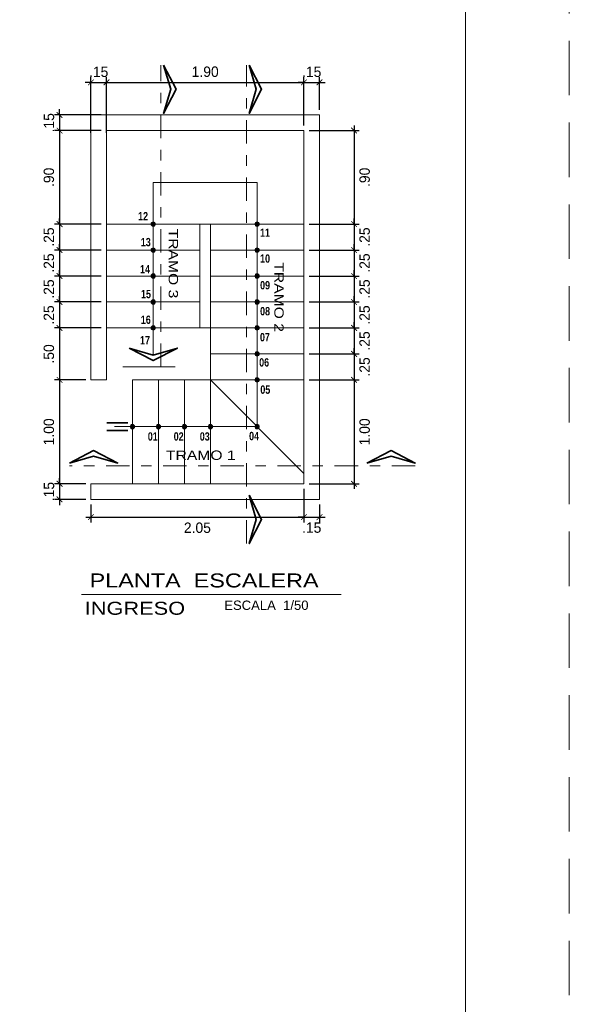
# Model space of a CAD drawing. Header units: metres. Extents: x -11 to 490, y -19 to 215.
# Tile 41 of 73: x 79.43 to 84.72, y 5.98 to 15.45. Entities that reach past the tile are written whole.
import ezdxf

# ---------------------------------------------------------------- set-up
doc = ezdxf.new("R2010")
doc.units = ezdxf.units.M
for name, pattern in [('DASHDOT', [1, 0.5, -0.25, 0, -0.25]), ('DASHED', [19.05, 12.7, -6.35]), ('HIDDEN', [0.375, 0.25, -0.125])]:
    doc.linetypes.add(name, pattern=pattern)
doc.layers.add('COTAS', color=9, linetype='Continuous', lineweight=13)
doc.layers.add('Pluma 0.2', color=252, linetype='Continuous', lineweight=20)
for name, color, linetype in [('LAYER8', 21, 'Continuous'), ('Muros', 4, 'Continuous'), ('VIGAS', 2, 'Continuous')]:
    doc.layers.add(name, color=color, linetype=linetype)
doc.layers.add('no se imprime', color=8, linetype='DASHED', plot=False)
doc.layers.add('PLUMA 0.8', color=7, linetype='Continuous', lineweight=80, true_color=0x2e2e2e)
doc.styles.add('AMBIENTES', font='swissel.ttf')
doc.styles.add('HELVL', font='helvl.shx')
doc.styles.add('joe1', font='impact.ttf')
doc.styles.add('TEXTOCENT', font='GOTHIC.TTF')
doc.dimstyles.new('PLANTA50', dxfattribs={"dimscale": 0.5, "dimtxt": 0.2, "dimasz": 0.15, "dimexe": 0.1, "dimexo": 0.1, "dimgap": 0.1, "dimtad": 2, "dimzin": 7, "dimdsep": 46, "dimtxsty": 'TEXTOCENT', "dimblk": 'ARCHTICK', "dimcen": 0.2, "dimdle": 0.1, "dimclrd": 8, "dimclre": 8, "dimclrt": 256, "dimaunit": 1, "dimadec": 0, "dimazin": 0, "dimtfac": 1, "dimtix": 1, "dimtmove": 2, "dimatfit": 3, "dimldrblk": 'ARCHTICK', "dimfxl": 1, "dimtolj": 1, "dimtzin": 0, "dimarcsym": 0})

# ---------------------------------------------------------------- blocks, each defined once
blk = doc.blocks.new('_ARCHTICK')
at = {"color": 0, "linetype": 'ByBlock', "const_width": 0.15}
blk.add_lwpolyline([(-0.5, -0.5), (0.5, 0.5)], dxfattribs=at)
blk = doc.blocks.new('*D203')
at = {"layer": 'COTAS', "color": 8, "linetype": 'Continuous', "lineweight": -2, "transparency": 16777216}
for p, q in [((80.1175, 14.3622), (80.1175, 14.8991)), ((80.2675, 14.3622), (80.2675, 14.8991)), ((80.1175, 14.8491), (80.0625, 14.8491)), ((80.1175, 14.8491), (80.2675, 14.8491)), ((80.2675, 14.8491), (80.3225, 14.8491))]:
    blk.add_line(p, q, dxfattribs=at)
at = {"layer": 'Defpoints', "color": 0, "linetype": 'Continuous', "lineweight": 5, "transparency": 16777216}
for p in [(80.2675, 14.8491), (80.1175, 14.3122), (80.2675, 14.3122)]:
    blk.add_point(p, dxfattribs=at)
at = {"layer": 'COTAS', "color": 8, "linetype": 'Continuous', "lineweight": -2, "transparency": 16777216, "xscale": 0.055, "yscale": 0.055, "zscale": 0.055}
blk.add_blockref('_ARCHTICK', (80.1175, 14.8491), dxfattribs=at)
at = {"layer": 'COTAS', "color": 8, "linetype": 'Continuous', "lineweight": -2, "transparency": 16777216, "xscale": 0.055, "yscale": 0.055, "zscale": 0.055, "rotation": 180}
blk.add_blockref('_ARCHTICK', (80.2675, 14.8491), dxfattribs=at)
at = {"layer": 'COTAS', "linetype": 'Continuous', "lineweight": 5, "transparency": 16777216, "insert": (80.1925, 14.9503), "char_height": 0.1, "attachment_point": 5, "style": 'TEXTOCENT'}
blk.add_mtext('\\A1;.15', dxfattribs=at)
blk = doc.blocks.new('*D204')
at = {"layer": 'COTAS', "color": 8, "linetype": 'Continuous', "lineweight": -2, "transparency": 16777216}
for p, q in [((80.2675, 14.3622), (80.2675, 14.8991)), ((82.1675, 14.4355), (82.1675, 14.8991)), ((80.2175, 14.8491), (82.2175, 14.8491))]:
    blk.add_line(p, q, dxfattribs=at)
at = {"layer": 'Defpoints', "color": 0, "linetype": 'Continuous', "lineweight": 5, "transparency": 16777216}
for p in [(82.1675, 14.8491), (80.2675, 14.3122), (82.1675, 14.3855)]:
    blk.add_point(p, dxfattribs=at)
at = {"layer": 'COTAS', "color": 8, "linetype": 'Continuous', "lineweight": -2, "transparency": 16777216, "xscale": 0.055, "yscale": 0.055, "zscale": 0.055, "rotation": 180}
blk.add_blockref('_ARCHTICK', (80.2675, 14.8491), dxfattribs=at)
at = {"layer": 'COTAS', "color": 8, "linetype": 'Continuous', "lineweight": -2, "transparency": 16777216, "xscale": 0.055, "yscale": 0.055, "zscale": 0.055}
blk.add_blockref('_ARCHTICK', (82.1675, 14.8491), dxfattribs=at)
at = {"layer": 'COTAS', "linetype": 'Continuous', "lineweight": 5, "transparency": 16777216, "insert": (81.2175, 14.9516), "char_height": 0.1, "attachment_point": 5, "style": 'TEXTOCENT'}
blk.add_mtext('\\A1;1.90', dxfattribs=at)
blk = doc.blocks.new('*D205')
at = {"layer": 'COTAS', "color": 8, "linetype": 'Continuous', "lineweight": -2, "transparency": 16777216}
for p, q in [((82.1675, 14.4355), (82.1675, 14.8991)), ((82.3175, 14.5855), (82.3175, 14.8991)), ((82.1675, 14.8491), (82.1125, 14.8491)), ((82.1675, 14.8491), (82.3175, 14.8491)), ((82.3175, 14.8491), (82.3725, 14.8491))]:
    blk.add_line(p, q, dxfattribs=at)
at = {"layer": 'Defpoints', "color": 0, "linetype": 'Continuous', "lineweight": 5, "transparency": 16777216}
for p in [(82.3175, 14.8491), (82.3175, 14.5355), (82.1675, 14.3855)]:
    blk.add_point(p, dxfattribs=at)
at = {"layer": 'COTAS', "color": 8, "linetype": 'Continuous', "lineweight": -2, "transparency": 16777216, "xscale": 0.055, "yscale": 0.055, "zscale": 0.055}
blk.add_blockref('_ARCHTICK', (82.1675, 14.8491), dxfattribs=at)
at = {"layer": 'COTAS', "color": 8, "linetype": 'Continuous', "lineweight": -2, "transparency": 16777216, "xscale": 0.055, "yscale": 0.055, "zscale": 0.055, "rotation": 180}
blk.add_blockref('_ARCHTICK', (82.3175, 14.8491), dxfattribs=at)
at = {"layer": 'COTAS', "linetype": 'Continuous', "lineweight": 5, "transparency": 16777216, "insert": (82.2425, 14.9503), "char_height": 0.1, "attachment_point": 5, "style": 'TEXTOCENT'}
blk.add_mtext('\\A1;.15', dxfattribs=at)
blk = doc.blocks.new('*D206')
at = {"layer": 'COTAS', "color": 8, "linetype": 'Continuous', "lineweight": -2, "transparency": 16777216}
for p, q in [((82.1675, 10.9355), (82.1675, 10.6146)), ((80.1175, 10.7855), (80.1175, 10.6146)), ((80.0675, 10.6646), (82.2175, 10.6646))]:
    blk.add_line(p, q, dxfattribs=at)
at = {"layer": 'Defpoints', "color": 0, "linetype": 'Continuous', "lineweight": 5, "transparency": 16777216}
for p in [(82.1675, 10.9855), (80.1175, 10.8355), (82.1675, 10.6646)]:
    blk.add_point(p, dxfattribs=at)
at = {"layer": 'COTAS', "color": 8, "linetype": 'Continuous', "lineweight": -2, "transparency": 16777216, "xscale": 0.055, "yscale": 0.055, "zscale": 0.055, "rotation": 180}
blk.add_blockref('_ARCHTICK', (80.1175, 10.6646), dxfattribs=at)
at = {"layer": 'COTAS', "color": 8, "linetype": 'Continuous', "lineweight": -2, "transparency": 16777216, "xscale": 0.055, "yscale": 0.055, "zscale": 0.055}
blk.add_blockref('_ARCHTICK', (82.1675, 10.6646), dxfattribs=at)
at = {"layer": 'COTAS', "linetype": 'Continuous', "lineweight": 5, "transparency": 16777216, "insert": (81.1425, 10.5621), "char_height": 0.1, "attachment_point": 5, "style": 'TEXTOCENT'}
blk.add_mtext('\\A1;2.05', dxfattribs=at)
blk = doc.blocks.new('*D207')
at = {"layer": 'COTAS', "color": 8, "linetype": 'Continuous', "lineweight": -2, "transparency": 16777216}
for p, q in [((82.1675, 10.9355), (82.1675, 10.6146)), ((82.3175, 10.7855), (82.3175, 10.6146)), ((82.1675, 10.6646), (82.1125, 10.6646)), ((82.1675, 10.6646), (82.3175, 10.6646)), ((82.3175, 10.6646), (82.3725, 10.6646))]:
    blk.add_line(p, q, dxfattribs=at)
at = {"layer": 'Defpoints', "color": 0, "linetype": 'Continuous', "lineweight": 5, "transparency": 16777216}
for p in [(82.1675, 10.9855), (82.3175, 10.8355), (82.3175, 10.6646)]:
    blk.add_point(p, dxfattribs=at)
at = {"layer": 'COTAS', "color": 8, "linetype": 'Continuous', "lineweight": -2, "transparency": 16777216, "xscale": 0.055, "yscale": 0.055, "zscale": 0.055}
blk.add_blockref('_ARCHTICK', (82.1675, 10.6646), dxfattribs=at)
at = {"layer": 'COTAS', "color": 8, "linetype": 'Continuous', "lineweight": -2, "transparency": 16777216, "xscale": 0.055, "yscale": 0.055, "zscale": 0.055, "rotation": 180}
blk.add_blockref('_ARCHTICK', (82.3175, 10.6646), dxfattribs=at)
at = {"layer": 'COTAS', "linetype": 'Continuous', "lineweight": 5, "transparency": 16777216, "insert": (82.2425, 10.5633), "char_height": 0.1, "attachment_point": 5, "style": 'TEXTOCENT'}
blk.add_mtext('\\A1;.15', dxfattribs=at)
blk = doc.blocks.new('*D208')
at = {"layer": 'COTAS', "color": 8, "linetype": 'Continuous', "lineweight": -2, "transparency": 16777216}
for p, q in [((82.6499, 14.4355), (82.6499, 13.4355)), ((82.2175, 14.3855), (82.6999, 14.3855)), ((82.2175, 13.4855), (82.6999, 13.4855))]:
    blk.add_line(p, q, dxfattribs=at)
at = {"layer": 'Defpoints', "color": 0, "linetype": 'Continuous', "lineweight": 5, "transparency": 16777216}
for p in [(82.1675, 14.3855), (82.1675, 13.4855), (82.6499, 13.4855)]:
    blk.add_point(p, dxfattribs=at)
at = {"layer": 'COTAS', "color": 8, "linetype": 'Continuous', "lineweight": -2, "transparency": 16777216, "xscale": 0.055, "yscale": 0.055, "zscale": 0.055}
for p, rotation in [((82.6499, 14.3855), 90), ((82.6499, 13.4855), 270)]:
    blk.add_blockref('_ARCHTICK', p, dxfattribs=dict(at, rotation=rotation))
at = {"layer": 'COTAS', "linetype": 'Continuous', "lineweight": 5, "transparency": 16777216, "insert": (82.7524, 13.9355), "char_height": 0.1, "attachment_point": 5, "rotation": 90, "style": 'TEXTOCENT'}
blk.add_mtext('\\A1;.90', dxfattribs=at)
blk = doc.blocks.new('*D209')
at = {"layer": 'COTAS', "color": 8, "linetype": 'Continuous', "lineweight": -2, "transparency": 16777216}
for p, q in [((82.2175, 13.4855), (82.6999, 13.4855)), ((82.6499, 13.4855), (82.6499, 13.5405)), ((82.6499, 13.4855), (82.6499, 13.2355)), ((82.2175, 13.2355), (82.6999, 13.2355)), ((82.6499, 13.2355), (82.6499, 13.1805))]:
    blk.add_line(p, q, dxfattribs=at)
at = {"layer": 'Defpoints', "color": 0, "linetype": 'Continuous', "lineweight": 5, "transparency": 16777216}
for p in [(82.1675, 13.4855), (82.1675, 13.2355), (82.6499, 13.2355)]:
    blk.add_point(p, dxfattribs=at)
at = {"layer": 'COTAS', "color": 8, "linetype": 'Continuous', "lineweight": -2, "transparency": 16777216, "xscale": 0.055, "yscale": 0.055, "zscale": 0.055}
for p, rotation in [((82.6499, 13.4855), 270), ((82.6499, 13.2355), 90)]:
    blk.add_blockref('_ARCHTICK', p, dxfattribs=dict(at, rotation=rotation))
at = {"layer": 'COTAS', "linetype": 'Continuous', "lineweight": 5, "transparency": 16777216, "insert": (82.7524, 13.3605), "char_height": 0.1, "attachment_point": 5, "rotation": 90, "style": 'TEXTOCENT'}
blk.add_mtext('\\A1;.25', dxfattribs=at)
blk = doc.blocks.new('*D210')
at = {"layer": 'COTAS', "color": 8, "linetype": 'Continuous', "lineweight": -2, "transparency": 16777216}
for p, q in [((82.6499, 13.2355), (82.6499, 13.2905)), ((82.2175, 13.2355), (82.6999, 13.2355)), ((82.6499, 13.2355), (82.6499, 12.9855)), ((82.2175, 12.9855), (82.6999, 12.9855)), ((82.6499, 12.9855), (82.6499, 12.9305))]:
    blk.add_line(p, q, dxfattribs=at)
at = {"layer": 'Defpoints', "color": 0, "linetype": 'Continuous', "lineweight": 5, "transparency": 16777216}
for p in [(82.1675, 13.2355), (82.1675, 12.9855), (82.6499, 12.9855)]:
    blk.add_point(p, dxfattribs=at)
at = {"layer": 'COTAS', "color": 8, "linetype": 'Continuous', "lineweight": -2, "transparency": 16777216, "xscale": 0.055, "yscale": 0.055, "zscale": 0.055}
for p, rotation in [((82.6499, 13.2355), 270), ((82.6499, 12.9855), 90)]:
    blk.add_blockref('_ARCHTICK', p, dxfattribs=dict(at, rotation=rotation))
at = {"layer": 'COTAS', "linetype": 'Continuous', "lineweight": 5, "transparency": 16777216, "insert": (82.7524, 13.1105), "char_height": 0.1, "attachment_point": 5, "rotation": 90, "style": 'TEXTOCENT'}
blk.add_mtext('\\A1;.25', dxfattribs=at)
blk = doc.blocks.new('*D211')
at = {"layer": 'COTAS', "color": 8, "linetype": 'Continuous', "lineweight": -2, "transparency": 16777216}
for p, q in [((82.2175, 12.9855), (82.6999, 12.9855)), ((82.6499, 12.9855), (82.6499, 13.0405)), ((82.6499, 12.9855), (82.6499, 12.7355)), ((82.2175, 12.7355), (82.6999, 12.7355)), ((82.6499, 12.7355), (82.6499, 12.6805))]:
    blk.add_line(p, q, dxfattribs=at)
at = {"layer": 'Defpoints', "color": 0, "linetype": 'Continuous', "lineweight": 5, "transparency": 16777216}
for p in [(82.1675, 12.9855), (82.1675, 12.7355), (82.6499, 12.7355)]:
    blk.add_point(p, dxfattribs=at)
at = {"layer": 'COTAS', "color": 8, "linetype": 'Continuous', "lineweight": -2, "transparency": 16777216, "xscale": 0.055, "yscale": 0.055, "zscale": 0.055}
for p, rotation in [((82.6499, 12.9855), 270), ((82.6499, 12.7355), 90)]:
    blk.add_blockref('_ARCHTICK', p, dxfattribs=dict(at, rotation=rotation))
at = {"layer": 'COTAS', "linetype": 'Continuous', "lineweight": 5, "transparency": 16777216, "insert": (82.7524, 12.8605), "char_height": 0.1, "attachment_point": 5, "rotation": 90, "style": 'TEXTOCENT'}
blk.add_mtext('\\A1;.25', dxfattribs=at)
blk = doc.blocks.new('*D212')
at = {"layer": 'COTAS', "color": 8, "linetype": 'Continuous', "lineweight": -2, "transparency": 16777216}
for p, q in [((82.2175, 12.7355), (82.6999, 12.7355)), ((82.6499, 12.7355), (82.6499, 12.7905)), ((82.6499, 12.7355), (82.6499, 12.4855)), ((82.2175, 12.4855), (82.6999, 12.4855)), ((82.6499, 12.4855), (82.6499, 12.4305))]:
    blk.add_line(p, q, dxfattribs=at)
at = {"layer": 'Defpoints', "color": 0, "linetype": 'Continuous', "lineweight": 5, "transparency": 16777216}
for p in [(82.1675, 12.7355), (82.1675, 12.4855), (82.6499, 12.4855)]:
    blk.add_point(p, dxfattribs=at)
at = {"layer": 'COTAS', "color": 8, "linetype": 'Continuous', "lineweight": -2, "transparency": 16777216, "xscale": 0.055, "yscale": 0.055, "zscale": 0.055}
for p, rotation in [((82.6499, 12.7355), 270), ((82.6499, 12.4855), 90)]:
    blk.add_blockref('_ARCHTICK', p, dxfattribs=dict(at, rotation=rotation))
at = {"layer": 'COTAS', "linetype": 'Continuous', "lineweight": 5, "transparency": 16777216, "insert": (82.7524, 12.6105), "char_height": 0.1, "attachment_point": 5, "rotation": 90, "style": 'TEXTOCENT'}
blk.add_mtext('\\A1;.25', dxfattribs=at)
blk = doc.blocks.new('*D213')
at = {"layer": 'COTAS', "color": 8, "linetype": 'Continuous', "lineweight": -2, "transparency": 16777216}
for p, q in [((82.6499, 12.4855), (82.6499, 12.5405)), ((82.2175, 12.4855), (82.6999, 12.4855)), ((82.6499, 12.4855), (82.6499, 12.2355)), ((82.2175, 12.2355), (82.6999, 12.2355)), ((82.6499, 12.2355), (82.6499, 12.1805))]:
    blk.add_line(p, q, dxfattribs=at)
at = {"layer": 'Defpoints', "color": 0, "linetype": 'Continuous', "lineweight": 5, "transparency": 16777216}
for p in [(82.1675, 12.4855), (82.1675, 12.2355), (82.6499, 12.2355)]:
    blk.add_point(p, dxfattribs=at)
at = {"layer": 'COTAS', "color": 8, "linetype": 'Continuous', "lineweight": -2, "transparency": 16777216, "xscale": 0.055, "yscale": 0.055, "zscale": 0.055}
for p, rotation in [((82.6499, 12.4855), 270), ((82.6499, 12.2355), 90)]:
    blk.add_blockref('_ARCHTICK', p, dxfattribs=dict(at, rotation=rotation))
at = {"layer": 'COTAS', "linetype": 'Continuous', "lineweight": 5, "transparency": 16777216, "insert": (82.7524, 12.3605), "char_height": 0.1, "attachment_point": 5, "rotation": 90, "style": 'TEXTOCENT'}
blk.add_mtext('\\A1;.25', dxfattribs=at)
blk = doc.blocks.new('*D214')
at = {"layer": 'COTAS', "color": 8, "linetype": 'Continuous', "lineweight": -2, "transparency": 16777216}
for p, q in [((82.2175, 12.2355), (82.6999, 12.2355)), ((82.6499, 12.2355), (82.6499, 12.2905)), ((82.6499, 12.2355), (82.6499, 11.9855)), ((82.2175, 11.9855), (82.6999, 11.9855)), ((82.6499, 11.9855), (82.6499, 11.9305))]:
    blk.add_line(p, q, dxfattribs=at)
at = {"layer": 'Defpoints', "color": 0, "linetype": 'Continuous', "lineweight": 5, "transparency": 16777216}
for p in [(82.1675, 12.2355), (82.1675, 11.9855), (82.6499, 11.9855)]:
    blk.add_point(p, dxfattribs=at)
at = {"layer": 'COTAS', "color": 8, "linetype": 'Continuous', "lineweight": -2, "transparency": 16777216, "xscale": 0.055, "yscale": 0.055, "zscale": 0.055}
for p, rotation in [((82.6499, 12.2355), 270), ((82.6499, 11.9855), 90)]:
    blk.add_blockref('_ARCHTICK', p, dxfattribs=dict(at, rotation=rotation))
at = {"layer": 'COTAS', "linetype": 'Continuous', "lineweight": 5, "transparency": 16777216, "insert": (82.7524, 12.1105), "char_height": 0.1, "attachment_point": 5, "rotation": 90, "style": 'TEXTOCENT'}
blk.add_mtext('\\A1;.25', dxfattribs=at)
blk = doc.blocks.new('*D215')
at = {"layer": 'COTAS', "color": 8, "linetype": 'Continuous', "lineweight": -2, "transparency": 16777216}
for p, q in [((82.2175, 11.9855), (82.6999, 11.9855)), ((82.6499, 12.0355), (82.6499, 10.9355)), ((82.2175, 10.9855), (82.6999, 10.9855))]:
    blk.add_line(p, q, dxfattribs=at)
at = {"layer": 'Defpoints', "color": 0, "linetype": 'Continuous', "lineweight": 5, "transparency": 16777216}
for p in [(82.1675, 11.9855), (82.1675, 10.9855), (82.6499, 10.9855)]:
    blk.add_point(p, dxfattribs=at)
at = {"layer": 'COTAS', "color": 8, "linetype": 'Continuous', "lineweight": -2, "transparency": 16777216, "xscale": 0.055, "yscale": 0.055, "zscale": 0.055}
for p, rotation in [((82.6499, 11.9855), 90), ((82.6499, 10.9855), 270)]:
    blk.add_blockref('_ARCHTICK', p, dxfattribs=dict(at, rotation=rotation))
at = {"layer": 'COTAS', "linetype": 'Continuous', "lineweight": 5, "transparency": 16777216, "insert": (82.7524, 11.4855), "char_height": 0.1, "attachment_point": 5, "rotation": 90, "style": 'TEXTOCENT'}
blk.add_mtext('\\A1;1.00', dxfattribs=at)
blk = doc.blocks.new('*D216')
at = {"layer": 'COTAS', "color": 8, "linetype": 'Continuous', "lineweight": -2, "transparency": 16777216}
for p, q in [((80.2175, 14.5355), (79.7661, 14.5355)), ((79.8161, 14.5355), (79.8161, 14.5905)), ((79.8161, 14.5355), (79.8161, 14.3855)), ((80.2175, 14.3855), (79.7661, 14.3855)), ((79.8161, 14.3855), (79.8161, 14.3305))]:
    blk.add_line(p, q, dxfattribs=at)
at = {"layer": 'Defpoints', "color": 0, "linetype": 'Continuous', "lineweight": 5, "transparency": 16777216}
for p in [(80.2675, 14.5355), (79.8161, 14.3855), (80.2675, 14.3855)]:
    blk.add_point(p, dxfattribs=at)
at = {"layer": 'COTAS', "color": 8, "linetype": 'Continuous', "lineweight": -2, "transparency": 16777216, "xscale": 0.055, "yscale": 0.055, "zscale": 0.055}
for p, rotation in [((79.8161, 14.5355), 270), ((79.8161, 14.3855), 90)]:
    blk.add_blockref('_ARCHTICK', p, dxfattribs=dict(at, rotation=rotation))
at = {"layer": 'COTAS', "linetype": 'Continuous', "lineweight": 5, "transparency": 16777216, "insert": (79.7148, 14.4605), "char_height": 0.1, "attachment_point": 5, "rotation": 90, "style": 'TEXTOCENT'}
blk.add_mtext('\\A1;.15', dxfattribs=at)
blk = doc.blocks.new('*D217')
at = {"layer": 'COTAS', "color": 8, "linetype": 'Continuous', "lineweight": -2, "transparency": 16777216}
for p, q in [((79.8161, 14.4355), (79.8161, 13.4355)), ((80.2175, 14.3855), (79.7661, 14.3855)), ((80.2175, 13.4855), (79.7661, 13.4855))]:
    blk.add_line(p, q, dxfattribs=at)
at = {"layer": 'Defpoints', "color": 0, "linetype": 'Continuous', "lineweight": 5, "transparency": 16777216}
for p in [(80.2675, 14.3855), (79.8161, 13.4855), (80.2675, 13.4855)]:
    blk.add_point(p, dxfattribs=at)
at = {"layer": 'COTAS', "color": 8, "linetype": 'Continuous', "lineweight": -2, "transparency": 16777216, "xscale": 0.055, "yscale": 0.055, "zscale": 0.055}
for p, rotation in [((79.8161, 14.3855), 90), ((79.8161, 13.4855), 270)]:
    blk.add_blockref('_ARCHTICK', p, dxfattribs=dict(at, rotation=rotation))
at = {"layer": 'COTAS', "linetype": 'Continuous', "lineweight": 5, "transparency": 16777216, "insert": (79.7136, 13.9355), "char_height": 0.1, "attachment_point": 5, "rotation": 90, "style": 'TEXTOCENT'}
blk.add_mtext('\\A1;.90', dxfattribs=at)
blk = doc.blocks.new('*D218')
at = {"layer": 'COTAS', "color": 8, "linetype": 'Continuous', "lineweight": -2, "transparency": 16777216}
for p, q in [((80.2175, 13.4855), (79.7661, 13.4855)), ((79.8161, 13.4855), (79.8161, 13.5405)), ((79.8161, 13.4855), (79.8161, 13.2355)), ((80.2175, 13.2355), (79.7661, 13.2355)), ((79.8161, 13.2355), (79.8161, 13.1805))]:
    blk.add_line(p, q, dxfattribs=at)
at = {"layer": 'Defpoints', "color": 0, "linetype": 'Continuous', "lineweight": 5, "transparency": 16777216}
for p in [(80.2675, 13.4855), (79.8161, 13.2355), (80.2675, 13.2355)]:
    blk.add_point(p, dxfattribs=at)
at = {"layer": 'COTAS', "color": 8, "linetype": 'Continuous', "lineweight": -2, "transparency": 16777216, "xscale": 0.055, "yscale": 0.055, "zscale": 0.055}
for p, rotation in [((79.8161, 13.4855), 270), ((79.8161, 13.2355), 90)]:
    blk.add_blockref('_ARCHTICK', p, dxfattribs=dict(at, rotation=rotation))
at = {"layer": 'COTAS', "linetype": 'Continuous', "lineweight": 5, "transparency": 16777216, "insert": (79.7136, 13.3605), "char_height": 0.1, "attachment_point": 5, "rotation": 90, "style": 'TEXTOCENT'}
blk.add_mtext('\\A1;.25', dxfattribs=at)
blk = doc.blocks.new('*D219')
at = {"layer": 'COTAS', "color": 8, "linetype": 'Continuous', "lineweight": -2, "transparency": 16777216}
for p, q in [((79.8161, 13.2355), (79.8161, 13.2905)), ((80.2175, 13.2355), (79.7661, 13.2355)), ((79.8161, 13.2355), (79.8161, 12.9855)), ((80.2175, 12.9855), (79.7661, 12.9855)), ((79.8161, 12.9855), (79.8161, 12.9305))]:
    blk.add_line(p, q, dxfattribs=at)
at = {"layer": 'Defpoints', "color": 0, "linetype": 'Continuous', "lineweight": 5, "transparency": 16777216}
for p in [(80.2675, 13.2355), (79.8161, 12.9855), (80.2675, 12.9855)]:
    blk.add_point(p, dxfattribs=at)
at = {"layer": 'COTAS', "color": 8, "linetype": 'Continuous', "lineweight": -2, "transparency": 16777216, "xscale": 0.055, "yscale": 0.055, "zscale": 0.055}
for p, rotation in [((79.8161, 13.2355), 270), ((79.8161, 12.9855), 90)]:
    blk.add_blockref('_ARCHTICK', p, dxfattribs=dict(at, rotation=rotation))
at = {"layer": 'COTAS', "linetype": 'Continuous', "lineweight": 5, "transparency": 16777216, "insert": (79.7136, 13.1105), "char_height": 0.1, "attachment_point": 5, "rotation": 90, "style": 'TEXTOCENT'}
blk.add_mtext('\\A1;.25', dxfattribs=at)
blk = doc.blocks.new('*D220')
at = {"layer": 'COTAS', "color": 8, "linetype": 'Continuous', "lineweight": -2, "transparency": 16777216}
for p, q in [((80.2175, 12.9855), (79.7661, 12.9855)), ((79.8161, 12.9855), (79.8161, 13.0405)), ((79.8161, 12.9855), (79.8161, 12.7355)), ((80.2175, 12.7355), (79.7661, 12.7355)), ((79.8161, 12.7355), (79.8161, 12.6805))]:
    blk.add_line(p, q, dxfattribs=at)
at = {"layer": 'Defpoints', "color": 0, "linetype": 'Continuous', "lineweight": 5, "transparency": 16777216}
for p in [(80.2675, 12.9855), (79.8161, 12.7355), (80.2675, 12.7355)]:
    blk.add_point(p, dxfattribs=at)
at = {"layer": 'COTAS', "color": 8, "linetype": 'Continuous', "lineweight": -2, "transparency": 16777216, "xscale": 0.055, "yscale": 0.055, "zscale": 0.055}
for p, rotation in [((79.8161, 12.9855), 270), ((79.8161, 12.7355), 90)]:
    blk.add_blockref('_ARCHTICK', p, dxfattribs=dict(at, rotation=rotation))
at = {"layer": 'COTAS', "linetype": 'Continuous', "lineweight": 5, "transparency": 16777216, "insert": (79.7136, 12.8605), "char_height": 0.1, "attachment_point": 5, "rotation": 90, "style": 'TEXTOCENT'}
blk.add_mtext('\\A1;.25', dxfattribs=at)
blk = doc.blocks.new('*D221')
at = {"layer": 'COTAS', "color": 8, "linetype": 'Continuous', "lineweight": -2, "transparency": 16777216}
for p, q in [((80.2175, 12.7355), (79.7661, 12.7355)), ((79.8161, 12.7355), (79.8161, 12.7905)), ((79.8161, 12.7355), (79.8161, 12.4855)), ((80.2175, 12.4855), (79.7661, 12.4855)), ((79.8161, 12.4855), (79.8161, 12.4305))]:
    blk.add_line(p, q, dxfattribs=at)
at = {"layer": 'Defpoints', "color": 0, "linetype": 'Continuous', "lineweight": 5, "transparency": 16777216}
for p in [(80.2675, 12.7355), (79.8161, 12.4855), (80.2675, 12.4855)]:
    blk.add_point(p, dxfattribs=at)
at = {"layer": 'COTAS', "color": 8, "linetype": 'Continuous', "lineweight": -2, "transparency": 16777216, "xscale": 0.055, "yscale": 0.055, "zscale": 0.055}
for p, rotation in [((79.8161, 12.7355), 270), ((79.8161, 12.4855), 90)]:
    blk.add_blockref('_ARCHTICK', p, dxfattribs=dict(at, rotation=rotation))
at = {"layer": 'COTAS', "linetype": 'Continuous', "lineweight": 5, "transparency": 16777216, "insert": (79.7136, 12.6105), "char_height": 0.1, "attachment_point": 5, "rotation": 90, "style": 'TEXTOCENT'}
blk.add_mtext('\\A1;.25', dxfattribs=at)
blk = doc.blocks.new('*D222')
at = {"layer": 'COTAS', "color": 8, "linetype": 'Continuous', "lineweight": -2, "transparency": 16777216}
for p, q in [((79.8161, 12.5355), (79.8161, 11.9355)), ((80.2175, 12.4855), (79.7661, 12.4855)), ((80.0675, 11.9855), (79.7661, 11.9855))]:
    blk.add_line(p, q, dxfattribs=at)
at = {"layer": 'Defpoints', "color": 0, "linetype": 'Continuous', "lineweight": 5, "transparency": 16777216}
for p in [(80.2675, 12.4855), (79.8161, 11.9855), (80.1175, 11.9855)]:
    blk.add_point(p, dxfattribs=at)
at = {"layer": 'COTAS', "color": 8, "linetype": 'Continuous', "lineweight": -2, "transparency": 16777216, "xscale": 0.055, "yscale": 0.055, "zscale": 0.055}
for p, rotation in [((79.8161, 12.4855), 90), ((79.8161, 11.9855), 270)]:
    blk.add_blockref('_ARCHTICK', p, dxfattribs=dict(at, rotation=rotation))
at = {"layer": 'COTAS', "linetype": 'Continuous', "lineweight": 5, "transparency": 16777216, "insert": (79.7136, 12.2355), "char_height": 0.1, "attachment_point": 5, "rotation": 90, "style": 'TEXTOCENT'}
blk.add_mtext('\\A1;.50', dxfattribs=at)
blk = doc.blocks.new('*D223')
at = {"layer": 'COTAS', "color": 8, "linetype": 'Continuous', "lineweight": -2, "transparency": 16777216}
for p, q in [((80.0675, 11.9855), (79.7661, 11.9855)), ((79.8161, 12.0355), (79.8161, 10.9355)), ((80.0675, 10.9855), (79.7661, 10.9855))]:
    blk.add_line(p, q, dxfattribs=at)
at = {"layer": 'Defpoints', "color": 0, "linetype": 'Continuous', "lineweight": 5, "transparency": 16777216}
for p in [(80.1175, 11.9855), (79.8161, 10.9855), (80.1175, 10.9855)]:
    blk.add_point(p, dxfattribs=at)
at = {"layer": 'COTAS', "color": 8, "linetype": 'Continuous', "lineweight": -2, "transparency": 16777216, "xscale": 0.055, "yscale": 0.055, "zscale": 0.055}
for p, rotation in [((79.8161, 11.9855), 90), ((79.8161, 10.9855), 270)]:
    blk.add_blockref('_ARCHTICK', p, dxfattribs=dict(at, rotation=rotation))
at = {"layer": 'COTAS', "linetype": 'Continuous', "lineweight": 5, "transparency": 16777216, "insert": (79.7136, 11.4855), "char_height": 0.1, "attachment_point": 5, "rotation": 90, "style": 'TEXTOCENT'}
blk.add_mtext('\\A1;1.00', dxfattribs=at)
blk = doc.blocks.new('*D224')
at = {"layer": 'COTAS', "color": 8, "linetype": 'Continuous', "lineweight": -2, "transparency": 16777216}
for p, q in [((79.8161, 10.9855), (79.8161, 11.0405)), ((80.0675, 10.9855), (79.7661, 10.9855)), ((79.8161, 10.9855), (79.8161, 10.8355)), ((80.0675, 10.8355), (79.7661, 10.8355)), ((79.8161, 10.8355), (79.8161, 10.7805))]:
    blk.add_line(p, q, dxfattribs=at)
at = {"layer": 'Defpoints', "color": 0, "linetype": 'Continuous', "lineweight": 5, "transparency": 16777216}
for p in [(80.1175, 10.9855), (79.8161, 10.8355), (80.1175, 10.8355)]:
    blk.add_point(p, dxfattribs=at)
at = {"layer": 'COTAS', "color": 8, "linetype": 'Continuous', "lineweight": -2, "transparency": 16777216, "xscale": 0.055, "yscale": 0.055, "zscale": 0.055}
for p, rotation in [((79.8161, 10.9855), 270), ((79.8161, 10.8355), 90)]:
    blk.add_blockref('_ARCHTICK', p, dxfattribs=dict(at, rotation=rotation))
at = {"layer": 'COTAS', "linetype": 'Continuous', "lineweight": 5, "transparency": 16777216, "insert": (79.7148, 10.9105), "char_height": 0.1, "attachment_point": 5, "rotation": 90, "style": 'TEXTOCENT'}
blk.add_mtext('\\A1;.15', dxfattribs=at)

msp = doc.modelspace()

# ---------------------------------------------------------------- hatches: boundary and pattern name
at = {"layer": 'COTAS', "linetype": 'Continuous', "lineweight": 5}
h = msp.add_hatch(color=251, dxfattribs=at)
edge = h.paths.add_edge_path()
edge.add_arc((80.7175, 13.4855), 0.0211, 0, 360)
at = {"layer": 'COTAS'}
h = msp.add_hatch(color=251, dxfattribs=at)
edge = h.paths.add_edge_path()
edge.add_arc((81.7175, 13.4855), 0.0211, 0, 360)
at = {"layer": 'COTAS', "linetype": 'Continuous', "lineweight": 5}
h = msp.add_hatch(color=251, dxfattribs=at)
edge = h.paths.add_edge_path()
edge.add_arc((80.7175, 13.2355), 0.0211, 0, 360)
at = {"layer": 'COTAS'}
h = msp.add_hatch(color=251, dxfattribs=at)
edge = h.paths.add_edge_path()
edge.add_arc((81.7175, 13.2355), 0.0211, 0, 360)
at = {"layer": 'COTAS', "linetype": 'Continuous', "lineweight": 5}
h = msp.add_hatch(color=251, dxfattribs=at)
edge = h.paths.add_edge_path()
edge.add_arc((80.7175, 12.9855), 0.0211, 0, 360)
at = {"layer": 'COTAS'}
h = msp.add_hatch(color=251, dxfattribs=at)
edge = h.paths.add_edge_path()
edge.add_arc((81.7175, 12.9855), 0.0211, 0, 360)
at = {"layer": 'COTAS', "linetype": 'Continuous', "lineweight": 5}
h = msp.add_hatch(color=251, dxfattribs=at)
edge = h.paths.add_edge_path()
edge.add_arc((80.7175, 12.7355), 0.0211, 0, 360)
at = {"layer": 'COTAS'}
h = msp.add_hatch(color=251, dxfattribs=at)
edge = h.paths.add_edge_path()
edge.add_arc((81.7175, 12.7355), 0.0211, 0, 360)
at = {"layer": 'COTAS', "linetype": 'Continuous', "lineweight": 5}
h = msp.add_hatch(color=251, dxfattribs=at)
edge = h.paths.add_edge_path()
edge.add_arc((80.7175, 12.4855), 0.0211, 0, 360)
at = {"layer": 'COTAS'}
h = msp.add_hatch(color=251, dxfattribs=at)
edge = h.paths.add_edge_path()
edge.add_arc((81.7175, 12.4855), 0.0211, 0, 360)
h = msp.add_hatch(color=251, dxfattribs=at)
edge = h.paths.add_edge_path()
edge.add_arc((81.7175, 12.2355), 0.0211, 0, 360)
h = msp.add_hatch(color=251, dxfattribs=at)
edge = h.paths.add_edge_path()
edge.add_arc((81.7175, 11.9855), 0.0211, 0, 360)
h = msp.add_hatch(color=251, dxfattribs=at)
edge = h.paths.add_edge_path()
edge.add_arc((80.5175, 11.5355), 0.0211, 0, 360)
h = msp.add_hatch(color=251, dxfattribs=at)
edge = h.paths.add_edge_path()
edge.add_arc((80.7675, 11.5355), 0.0211, 0, 360)
h = msp.add_hatch(color=251, dxfattribs=at)
edge = h.paths.add_edge_path()
edge.add_arc((81.0175, 11.5355), 0.0211, 0, 360)
h = msp.add_hatch(color=251, dxfattribs=at)
edge = h.paths.add_edge_path()
edge.add_arc((81.2675, 11.5355), 0.0211, 0, 360)
h = msp.add_hatch(color=251, dxfattribs=at)
edge = h.paths.add_edge_path()
edge.add_arc((81.7175, 11.5355), 0.0211, 0, 360)

# ---------------------------------------------------------------- linework, layer by layer
at = {"layer": 'COTAS', "lineweight": 35}
for p, q in [((80.4718, 11.5734), (80.2718, 11.5734)), ((80.4718, 11.4976), (80.2718, 11.4976))]:
    msp.add_line(p, q, dxfattribs=at)
at = {"layer": 'COTAS', "color": 6, "lineweight": 35}
for points in [[(80.8173, 15.0147), (80.9373, 14.7824), (80.8173, 14.55), (80.8856, 14.7824), (80.8173, 15.0147)], [(81.6408, 15.0147), (81.7608, 14.7824), (81.6408, 14.55), (81.7092, 14.7824), (81.6408, 15.0147)], [(79.912, 11.1846), (80.1444, 11.3046), (80.3767, 11.1846), (80.1444, 11.2529), (79.912, 11.1846)], [(82.7735, 11.1846), (83.0059, 11.3046), (83.2383, 11.1846), (83.0059, 11.2529), (82.7735, 11.1846)], [(81.6408, 10.8747), (81.7608, 10.6423), (81.6408, 10.41), (81.7092, 10.6423), (81.6408, 10.8747)]]:
    msp.add_lwpolyline(points, dxfattribs=at)
at = {"layer": 'COTAS', "lineweight": 35}
msp.add_lwpolyline([(80.4851, 12.2915), (80.7175, 12.1715), (80.9498, 12.2915), (80.7175, 12.2231), (80.4851, 12.2915)], dxfattribs=at)
at = {"layer": 'COTAS', "color": 251, "linetype": 'Continuous', "lineweight": 5}
for centre in [(80.7175, 13.4855), (80.7175, 13.2355), (80.7175, 12.9855), (80.7175, 12.7355), (80.7175, 12.4855)]:
    msp.add_circle(centre, 0.0211, dxfattribs=at)
at = {"layer": 'COTAS', "color": 251}
for centre in [(81.7175, 13.4855), (81.7175, 13.2355), (81.7175, 12.9855), (81.7175, 12.7355), (81.7175, 12.4855), (81.7175, 12.2355), (81.7175, 11.9855), (80.5175, 11.5355), (80.7675, 11.5355), (81.0175, 11.5355), (81.2675, 11.5355), (81.7175, 11.5355)]:
    msp.add_circle(centre, 0.0211, dxfattribs=at)
at = {"layer": 'no se imprime', "color": 251, "linetype": 'HIDDEN', "lineweight": 5, "ltscale": 2.1}
msp.add_lwpolyline([(41.7215, -6.5871), (41.7215, 23.9129), (84.7215, 23.9129), (84.7215, -6.5871)], close=True, dxfattribs=at)
at = {"layer": 'Pluma 0.2', "color": 251, "linetype": 'Continuous', "lineweight": 5}
for p, q in [((82.1675, 13.4855), (81.2675, 13.4855)), ((82.1675, 13.2355), (81.2675, 13.2355)), ((82.1675, 12.9855), (81.2675, 12.9855)), ((82.1675, 12.7355), (81.2675, 12.7355))]:
    msp.add_line(p, q, dxfattribs=at)
at = {"layer": 'Pluma 0.2', "color": 4, "ltscale": 0.5}
msp.add_lwpolyline([(42.7215, 22.9129), (83.7215, 22.9129), (83.7215, -5.5871), (42.7215, -5.5871)], close=True, dxfattribs=at)
at = {"layer": 'Pluma 0.2', "color": 251, "linetype": 'Continuous', "lineweight": 5}
for points in [[(80.2675, 13.4855), (81.1675, 13.4855)], [(80.2675, 13.2355), (81.1675, 13.2355)], [(80.2675, 12.9855), (81.1675, 12.9855)], [(82.1675, 12.9855), (81.2675, 12.9855)], [(80.2675, 12.7355), (81.1675, 12.7355)], [(82.1675, 12.7355), (81.2675, 12.7355)], [(80.2675, 12.4855), (81.1675, 12.4855)], [(82.1675, 12.4855), (81.2675, 12.4855)], [(82.1675, 12.2355), (81.2675, 12.2355)], [(81.2675, 10.9855), (81.2675, 12.2355)], [(80.5175, 10.9855), (80.5175, 11.9855)], [(80.7675, 10.9855), (80.7675, 11.9855)], [(81.0175, 10.9855), (81.0175, 11.9855)], [(82.1675, 11.9855), (81.2675, 11.9855)], [(81.2675, 11.9855), (82.1675, 11.0855)]]:
    msp.add_lwpolyline(points, dxfattribs=at)
at = {"layer": 'PLUMA 0.8', "color": 252, "linetype": 'Continuous', "lineweight": 9}
for p, q in [((80.1175, 11.9855), (80.1175, 14.5355)), ((82.3175, 14.5355), (80.1175, 14.5355)), ((82.3175, 10.8355), (82.3175, 14.5355)), ((80.2675, 11.9855), (80.2675, 14.3855)), ((82.1675, 14.3855), (80.2675, 14.3855)), ((82.1675, 10.9855), (82.1675, 14.3855)), ((81.2675, 13.4855), (81.1675, 13.4855)), ((80.2675, 11.9855), (80.1175, 11.9855)), ((81.2675, 11.9855), (80.5175, 11.9855)), ((82.1675, 10.9855), (80.1175, 10.9855)), ((80.1175, 10.9855), (80.1175, 10.8355)), ((82.3175, 10.8355), (80.1175, 10.8355))]:
    msp.add_line(p, q, dxfattribs=at)
for points in [[(81.1675, 12.4855), (81.1675, 13.4855)], [(81.2675, 12.2355), (81.2675, 13.4855)], [(81.2675, 12.4855), (81.1675, 12.4855)]]:
    msp.add_lwpolyline(points, dxfattribs=at)
at = {"layer": 'VIGAS', "color": 3, "linetype": 'DASHDOT', "lineweight": 5, "ltscale": 0.45}
for p, q in [((80.7919, 12.1111), (80.7919, 15.0147)), ((81.6155, 10.4099), (81.6155, 15.0147)), ((83.2384, 11.1593), (79.9124, 11.1593))]:
    msp.add_line(p, q, dxfattribs=at)
at = {"layer": 'VIGAS', "color": 152, "linetype": 'Continuous', "lineweight": 5}
for p, q in [((80.7175, 12.2231), (80.7175, 13.8869)), ((80.7175, 13.8869), (81.7175, 13.8869)), ((81.7175, 13.8869), (81.7175, 11.5355)), ((80.9274, 12.1111), (80.4266, 12.1111)), ((80.3434, 11.5355), (81.7258, 11.5355)), ((80.0278, 9.9193), (82.5248, 9.9193))]:
    msp.add_line(p, q, dxfattribs=at)

# ---------------------------------------------------------------- texts
at = {"layer": 'COTAS', "color": 251, "style": 'joe1'}
for s, p in [('12', (80.5721, 13.5213)), ('11', (81.7462, 13.3628)), ('13', (80.5983, 13.272)), ('10', (81.7462, 13.1136)), ('14', (80.591, 13.0108)), ('09', (81.7462, 12.8568)), ('15', (80.6, 12.772)), ('16', (80.5983, 12.5246)), ('08', (81.7462, 12.6068)), ('07', (81.7444, 12.3568)), ('17', (80.591, 12.3272)), ('06', (81.7371, 12.114)), ('05', (81.7483, 11.8522)), ('01', (80.6655, 11.4014)), ('02', (80.9146, 11.4014)), ('03', (81.1658, 11.4014)), ('04', (81.6402, 11.4053))]:
    msp.add_text(s, height=0.08, dxfattribs=at).set_placement(p)
at = {"layer": 'LAYER8', "color": 3, "style": 'AMBIENTES', "width": 1.2}
for s, p in [('TRAMO 3', (80.8663, 13.4413)), ('TRAMO 2', (81.8829, 13.1176))]:
    msp.add_text(s, height=0.09, rotation=270, dxfattribs=at).set_placement(p)
msp.add_text('TRAMO 1', height=0.09, dxfattribs=at).set_placement((80.8399, 11.2157))
at = {"layer": 'LAYER8', "color": 7, "style": 'AMBIENTES', "width": 1.2}
for s, height, p in [('PLANTA  ESCALERA', 0.134432, (80.1051, 9.9879)), ('INGRESO', 0.125, (80.0582, 9.7249))]:
    msp.add_text(s, height=height, dxfattribs=at).set_placement(p)
at = {"layer": 'Muros', "color": 2, "lineweight": 20, "style": 'HELVL'}
msp.add_text('ESCALA  1/50', height=0.09, dxfattribs=at).set_placement((81.4013, 9.7716))

# ---------------------------------------------------------------- dimensions: what is measured, and where the dimension line sits
at = {"layer": 'COTAS', "color": 251, "linetype": 'Continuous', "lineweight": 5}
for base, p1, p2, picture, middle in [((80.2675, 14.8491), (80.1175, 14.3122), (80.2675, 14.3122), '*D203', (80.1925, 14.9503)), ((82.1675, 14.8491), (80.2675, 14.3122), (82.1675, 14.3855), '*D204', (81.2175, 14.9516)), ((82.3175, 14.8491), (82.1675, 14.3855), (82.3175, 14.5355), '*D205', (82.2425, 14.9503)), ((82.1675, 10.6646), (80.1175, 10.8355), (82.1675, 10.9855), '*D206', (81.1425, 10.5621)), ((82.3175, 10.6646), (82.1675, 10.9855), (82.3175, 10.8355), '*D207', (82.2425, 10.5633))]:
    dim = msp.add_linear_dim(base=base, p1=p1, p2=p2, dimstyle='PLANTA50', override={"dimasz": 0.11}, dxfattribs=at)
    dim.commit()
    dim.dimension.update_dxf_attribs({"geometry": picture, "text_midpoint": middle})
for base, p1, p2, picture, middle in [((79.8161, 14.3855), (80.2675, 14.5355), (80.2675, 14.3855), '*D216', (79.7148, 14.4605)), ((79.8161, 13.4855), (80.2675, 14.3855), (80.2675, 13.4855), '*D217', (79.7136, 13.9355)), ((82.6499, 13.4855), (82.1675, 14.3855), (82.1675, 13.4855), '*D208', (82.7524, 13.9355)), ((79.8161, 13.2355), (80.2675, 13.4855), (80.2675, 13.2355), '*D218', (79.7136, 13.3605)), ((82.6499, 13.2355), (82.1675, 13.4855), (82.1675, 13.2355), '*D209', (82.7524, 13.3605)), ((79.8161, 12.9855), (80.2675, 13.2355), (80.2675, 12.9855), '*D219', (79.7136, 13.1105)), ((82.6499, 12.9855), (82.1675, 13.2355), (82.1675, 12.9855), '*D210', (82.7524, 13.1105)), ((79.8161, 12.7355), (80.2675, 12.9855), (80.2675, 12.7355), '*D220', (79.7136, 12.8605)), ((82.6499, 12.7355), (82.1675, 12.9855), (82.1675, 12.7355), '*D211', (82.7524, 12.8605)), ((79.8161, 12.4855), (80.2675, 12.7355), (80.2675, 12.4855), '*D221', (79.7136, 12.6105)), ((82.6499, 12.4855), (82.1675, 12.7355), (82.1675, 12.4855), '*D212', (82.7524, 12.6105)), ((79.8161, 11.9855), (80.2675, 12.4855), (80.1175, 11.9855), '*D222', (79.7136, 12.2355)), ((82.6499, 12.2355), (82.1675, 12.4855), (82.1675, 12.2355), '*D213', (82.7524, 12.3605)), ((82.6499, 11.9855), (82.1675, 12.2355), (82.1675, 11.9855), '*D214', (82.7524, 12.1105)), ((79.8161, 10.9855), (80.1175, 11.9855), (80.1175, 10.9855), '*D223', (79.7136, 11.4855)), ((82.6499, 10.9855), (82.1675, 11.9855), (82.1675, 10.9855), '*D215', (82.7524, 11.4855)), ((79.8161, 10.8355), (80.1175, 10.9855), (80.1175, 10.8355), '*D224', (79.7148, 10.9105))]:
    dim = msp.add_linear_dim(base=base, p1=p1, p2=p2, angle=90, dimstyle='PLANTA50', override={"dimasz": 0.11}, dxfattribs=at)
    dim.commit()
    dim.dimension.update_dxf_attribs({"geometry": picture, "text_midpoint": middle})

doc.saveas('drawing.dxf')
